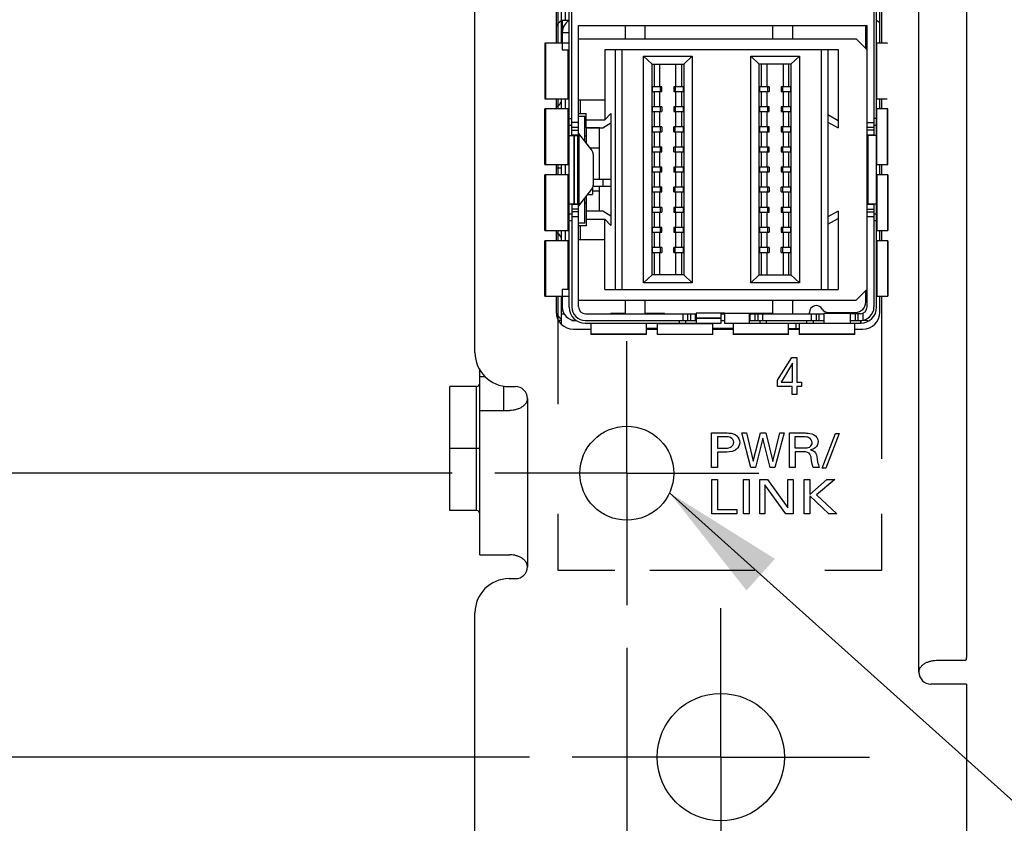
# Model space of a CAD drawing. Header units: inches. Extents: x 0 to 22, y 0 to 17.
# Tile 5 of 20: x 7.4 to 8.8, y 6.9 to 8.1. Entities that reach past the tile are written whole.
import ezdxf

# ---------------------------------------------------------------- set-up
doc = ezdxf.new("R2010")
doc.units = ezdxf.units.IN
doc.header["$LTSCALE"] = 1.21
doc.header["$MEASUREMENT"] = 0
doc.linetypes.add('CENTER', pattern=[0.6, 0.375, -0.075, 0.075, -0.075])
doc.layers.get('0').update_dxf_attribs({"linetype": 'CONTINUOUS'})
for name, color, linetype in [('DEFAULT_1', 7, 'CENTER'), ('DETAIL', 7, 'CONTINUOUS'), ('DIMENSIONS', 7, 'CONTINUOUS')]:
    doc.layers.add(name, color=color, linetype=linetype)
doc.styles.get("Standard").update_dxf_attribs({"font": 'txt', "width": 0.8})
doc.dimstyles.new('DIMSTYLE_1', dxfattribs={"dimtxt": 0.125, "dimasz": 0.18, "dimexe": 0.125, "dimexo": 0.0625, "dimgap": 0.03125, "dimtad": 0, "dimtih": 1, "dimtoh": 1, "dimzin": 4, "dimdsep": 46, "dimtxsty": 'STANDARD', "dimblk": '_FILLED', "dimblk1": '_FILLED', "dimblk2": '_FILLED', "dimcen": 0.09, "dimadec": 0, "dimazin": 0, "dimtp": 0.001, "dimtm": 0.001, "dimtfac": 1, "dimtofl": 0, "dimtmove": 0, "dimatfit": 3, "dimldrblk": '_FILLED', "dimfxl": 1, "dimtolj": 1, "dimtzin": 4, "dimarcsym": 0})
doc.dimstyles.new('DIMSTYLE_2', dxfattribs={"dimtxt": 0.125, "dimasz": 0.18, "dimexe": 0.125, "dimexo": 0.0625, "dimgap": 0.03125, "dimtad": 0, "dimtih": 1, "dimtoh": 1, "dimzin": 4, "dimdsep": 46, "dimtxsty": 'STANDARD', "dimblk": '_FILLED', "dimblk1": '_FILLED', "dimblk2": '_FILLED', "dimcen": 0.09, "dimadec": 0, "dimazin": 0, "dimtfac": 1, "dimtofl": 0, "dimtmove": 0, "dimatfit": 3, "dimldrblk": '_FILLED', "dimfxl": 1, "dimtolj": 1, "dimtzin": 4, "dimarcsym": 0})
doc.dimstyles.get("Standard").update_dxf_attribs({"dimtxt": 0.125, "dimasz": 0.18, "dimexe": 0.125, "dimexo": 0.0625, "dimgap": 0.09, "dimtad": 0, "dimtih": 1, "dimtoh": 1, "dimdec": 3, "dimzin": 4, "dimdsep": 46, "dimtxsty": 'STANDARD', "dimblk": '_FILLED', "dimblk1": '_FILLED', "dimblk2": '_FILLED', "dimcen": 0.09, "dimadec": 0, "dimazin": 0, "dimtol": 1, "dimtp": 0.01, "dimtm": 0.01, "dimtfac": 1, "dimtdec": 3, "dimtofl": 0, "dimtmove": 0, "dimatfit": 3, "dimldrblk": '_FILLED', "dimfxl": 1, "dimtolj": 1, "dimtzin": 4, "dimarcsym": 0})

# ---------------------------------------------------------------- blocks, each defined once
blk = doc.blocks.new('*D0')
at = {"layer": 'DIMENSIONS', "color": 2, "linetype": 'CONTINUOUS'}
for p, q in [((8.2884, 7.1981), (8.2884, 6.015)), ((8.2884, 6.015), (8.2453, 5.9837)), ((8.2453, 5.9837), (8.2453, 5.8379))]:
    blk.add_line(p, q, dxfattribs=at)
at = {"layer": 'DIMENSIONS', "color": 2, "linetype": 'CONTINUOUS', "insert": (8.1828, 5.7754), "char_height": 0.125, "width": 0.925, "attachment_point": 3, "rotation": 90, "line_spacing_factor": 0.9}
blk.add_mtext('.14{\\Ftxt.shx;\\W1.000000;\\H0.125000; }[3.5]', dxfattribs=at)
blk = doc.blocks.new('_FILLED')
at = {"color": 0, "linetype": 'BYBLOCK'}
blk.add_solid([(0, 0), (-1, 0.1736), (-1, -0.1736)], dxfattribs=at)
blk = doc.blocks.new('*D4')
at = {"layer": 'DIMENSIONS', "color": 2, "linetype": 'CONTINUOUS'}
blk.add_line((8.032, 7.4545), (7.2383, 7.4545), dxfattribs=at)
at = {"layer": 'DIMENSIONS', "color": 2, "linetype": 'CONTINUOUS', "insert": (7.1758, 7.517), "char_height": 0.125, "width": 1.025, "attachment_point": 3, "line_spacing_factor": 0.9}
blk.add_mtext('.42{\\Ftxt.shx;\\W1.000000;\\H0.125000; }[10.6]', dxfattribs=at)
blk = doc.blocks.new('*D5')
at = {"layer": 'DIMENSIONS', "color": 2, "linetype": 'CONTINUOUS'}
blk.add_line((8.1454, 7.0377), (7.2383, 7.0377), dxfattribs=at)
at = {"layer": 'DIMENSIONS', "color": 2, "linetype": 'CONTINUOUS', "insert": (7.1758, 7.1002), "char_height": 0.125, "width": 0.725, "attachment_point": 3, "line_spacing_factor": 0.9}
blk.add_mtext('.00{\\Ftxt.shx;\\W1.000000;\\H0.125000; }[0]', dxfattribs=at)
blk = doc.blocks.new('*D6')
at = {"layer": 'DIMENSIONS', "color": 2, "linetype": 'CONTINUOUS'}
blk.add_line((8.2348, 8.5498), (7.2383, 8.5498), dxfattribs=at)
at = {"layer": 'DIMENSIONS', "color": 2, "linetype": 'CONTINUOUS', "insert": (7.1758, 8.6123), "char_height": 0.125, "width": 1.125, "attachment_point": 3, "line_spacing_factor": 0.9}
blk.add_mtext('1.51{\\Ftxt.shx;\\W1.000000;\\H0.125000; }[38.4]', dxfattribs=at)
blk = doc.blocks.new('*D7')
at = {"layer": 'DIMENSIONS', "color": 2, "linetype": 'CONTINUOUS'}
blk.add_line((7.8749, 11.2857), (7.2383, 11.2857), dxfattribs=at)
at = {"layer": 'DIMENSIONS', "color": 2, "linetype": 'CONTINUOUS', "insert": (7.1758, 11.3482), "char_height": 0.125, "width": 1.225, "attachment_point": 3, "line_spacing_factor": 0.9}
blk.add_mtext('4.25{\\Ftxt.shx;\\W1.000000;\\H0.125000; }[107.9]', dxfattribs=at)

msp = doc.modelspace()

# ---------------------------------------------------------------- linework, layer by layer
at = {"color": 3, "linetype": 'CONTINUOUS'}
for p, q in [((8.7174, 7.1623), (8.7174, 11.0437)), ((8.7874, 10.9696), (8.7874, 7.184)), ((8.0654, 7.6317), (8.0654, 9.4717)), ((8.1848, 8.1473), (8.1848, 8.086)), ((8.66, 8.086), (8.66, 8.1473)), ((8.1848, 8.0043), (8.1848, 7.9893)), ((8.66, 7.9893), (8.66, 8.0043)), ((8.1848, 7.9076), (8.1848, 7.8926)), ((8.66, 7.8926), (8.66, 7.9076)), ((8.1848, 7.8109), (8.1848, 7.7959)), ((8.66, 7.7959), (8.66, 7.8109)), ((8.1848, 7.7143), (8.1848, 7.6909)), ((8.66, 7.6909), (8.66, 7.7143)), ((8.2098, 7.6659), (8.2354, 7.6659)), ((8.3171, 7.6659), (8.3328, 7.6659)), ((8.4145, 7.6659), (8.4443, 7.6659)), ((8.526, 7.6659), (8.5417, 7.6659)), ((8.6234, 7.6659), (8.635, 7.6659)), ((8.0724, 7.3347), (8.0724, 7.6074)), ((8.0674, 7.5817), (8.0284, 7.5817)), ((8.0284, 7.3997), (8.0284, 7.5817)), ((8.0674, 7.3997), (8.0674, 7.5817)), ((8.1154, 7.5817), (8.1249, 7.5817)), ((8.1424, 7.5642), (8.1424, 7.3172)), ((8.0724, 7.5467), (8.1164, 7.5467)), ((8.0724, 7.4907), (8.0284, 7.4907)), ((8.0674, 7.3997), (8.0284, 7.3997)), ((8.0724, 7.3347), (8.1164, 7.3347)), ((8.1154, 7.2997), (8.1249, 7.2997)), ((8.0654, 6.9218), (8.0654, 7.2497)), ((8.7433, 7.1798), (8.7844, 7.1798)), ((8.7874, 7.1448), (8.7349, 7.1448)), ((8.7874, 7.1448), (8.7874, 6.9218))]:
    msp.add_line(p, q, dxfattribs=at)
at = {"color": 7, "linetype": 'CONTINUOUS'}
for p, q in [((8.2036, 7.6983), (8.2036, 9.4012)), ((8.6552, 7.6983), (8.6552, 9.4012)), ((8.2075, 7.9501), (8.2075, 8.2832)), ((8.6513, 8.2832), (8.6513, 7.9501)), ((8.1925, 8.0863), (8.1925, 8.1473)), ((8.1983, 8.119), (8.1983, 8.1473)), ((8.2035, 8.119), (8.1935, 8.119)), ((8.1935, 8.119), (8.1935, 8.1017)), ((8.1935, 8.1017), (8.2035, 8.1017)), ((8.1935, 8.1017), (8.1935, 8.0763)), ((8.2175, 8.1117), (8.6413, 8.1117)), ((8.2175, 7.6986), (8.2175, 8.1117)), ((8.286, 8.1117), (8.286, 8.0923)), ((8.3155, 8.0923), (8.3155, 8.1117)), ((8.5025, 8.1117), (8.5025, 8.0923)), ((8.532, 8.0923), (8.532, 8.1117)), ((8.6393, 8.078), (8.6393, 8.1109)), ((8.6413, 7.6986), (8.6413, 8.1116)), ((8.1935, 8.086), (8.1681, 8.086)), ((8.1681, 8.086), (8.1681, 8.0043)), ((8.1696, 8.0043), (8.1696, 8.086)), ((8.1935, 8.0863), (8.2036, 8.0863)), ((8.2175, 8.0923), (8.625, 8.0923)), ((8.625, 8.0923), (8.6413, 8.076)), ((8.6709, 8.086), (8.6557, 8.086)), ((8.6557, 8.0043), (8.6557, 8.086)), ((8.6709, 8.086), (8.6714, 8.0858)), ((8.1935, 8.0763), (8.2036, 8.0763)), ((8.2024, 8.0043), (8.2024, 8.0763)), ((8.2561, 8.0766), (8.5987, 8.0766)), ((8.2561, 8.0766), (8.2561, 7.9734)), ((8.2711, 8.0766), (8.2711, 7.7242)), ((8.2811, 8.0766), (8.2811, 7.7242)), ((8.5737, 8.0766), (8.5737, 7.7242)), ((8.5837, 8.0766), (8.5837, 7.7242)), ((8.5987, 8.0766), (8.5987, 7.9614)), ((8.3129, 8.0667), (8.3844, 8.0667)), ((8.3254, 8.0549), (8.3129, 8.0667)), ((8.3129, 7.734), (8.3129, 8.0667)), ((8.3254, 8.0549), (8.3719, 8.0549)), ((8.3254, 7.7459), (8.3254, 8.0549)), ((8.3288, 8.022), (8.3288, 8.0549)), ((8.3368, 8.022), (8.3368, 8.0549)), ((8.3605, 8.022), (8.3605, 8.0549)), ((8.3685, 8.0549), (8.3685, 8.022)), ((8.3844, 8.0667), (8.3719, 8.0549)), ((8.3719, 8.0549), (8.3719, 7.7459)), ((8.3844, 8.0667), (8.3844, 7.734)), ((8.4704, 8.0667), (8.5418, 8.0667)), ((8.4829, 8.0549), (8.4704, 8.0667)), ((8.4704, 7.734), (8.4704, 8.0667)), ((8.5293, 8.0549), (8.4829, 8.0549)), ((8.4829, 7.7459), (8.4829, 8.0549)), ((8.4863, 8.022), (8.4863, 8.0549)), ((8.4943, 8.022), (8.4943, 8.0549)), ((8.5179, 8.0549), (8.5179, 8.022)), ((8.526, 8.0549), (8.526, 8.022)), ((8.5418, 8.0667), (8.5293, 8.0549)), ((8.5293, 8.0549), (8.5293, 7.7459)), ((8.5418, 8.0667), (8.5418, 7.734)), ((8.3398, 8.022), (8.326, 8.022)), ((8.326, 8.015), (8.326, 8.022)), ((8.326, 8.015), (8.3398, 8.015)), ((8.3288, 7.9925), (8.3288, 8.015)), ((8.3368, 7.9925), (8.3368, 8.015)), ((8.338, 8.015), (8.338, 8.022)), ((8.3398, 8.015), (8.3398, 8.022)), ((8.3713, 8.022), (8.3575, 8.022)), ((8.3575, 8.022), (8.3575, 8.015)), ((8.3575, 8.015), (8.3713, 8.015)), ((8.3593, 8.022), (8.3593, 8.015)), ((8.3605, 7.9925), (8.3605, 8.015)), ((8.3685, 8.015), (8.3685, 7.9925)), ((8.3713, 8.022), (8.3713, 8.015)), ((8.4973, 8.022), (8.4835, 8.022)), ((8.4835, 8.015), (8.4835, 8.022)), ((8.4835, 8.015), (8.4973, 8.015)), ((8.4863, 7.9925), (8.4863, 8.015)), ((8.4943, 7.9925), (8.4943, 8.015)), ((8.4955, 8.015), (8.4955, 8.022)), ((8.4973, 8.022), (8.4973, 8.015)), ((8.5287, 8.022), (8.515, 8.022)), ((8.515, 8.022), (8.515, 8.015)), ((8.515, 8.015), (8.5287, 8.015)), ((8.5168, 8.022), (8.5168, 8.015)), ((8.5179, 8.015), (8.5179, 7.9925)), ((8.526, 8.015), (8.526, 7.9925)), ((8.5287, 8.022), (8.5287, 8.015)), ((8.1681, 8.0043), (8.2036, 8.0043)), ((8.1918, 7.9992), (8.1925, 7.9989)), ((8.1925, 7.9893), (8.1925, 8.0043)), ((8.1983, 7.9893), (8.1983, 8.0043)), ((8.2175, 8.0025), (8.2561, 8.0025)), ((8.2197, 8.0025), (8.2197, 7.9828)), ((8.6557, 8.0043), (8.6709, 8.0043)), ((8.2024, 7.9893), (8.1681, 7.9893)), ((8.1681, 7.9076), (8.1681, 7.9893)), ((8.1696, 7.9076), (8.1696, 7.9893)), ((8.2024, 7.9076), (8.2024, 7.9893)), ((8.2175, 7.9828), (8.2286, 7.9828)), ((8.2286, 7.9617), (8.2286, 7.9828)), ((8.2561, 7.9734), (8.2651, 7.9825)), ((8.2651, 7.9825), (8.2651, 7.8857)), ((8.3398, 7.9925), (8.326, 7.9925)), ((8.326, 7.9855), (8.326, 7.9925)), ((8.326, 7.9855), (8.3398, 7.9855)), ((8.3288, 7.9629), (8.3288, 7.9855)), ((8.3368, 7.9629), (8.3368, 7.9855)), ((8.338, 7.9855), (8.338, 7.9925)), ((8.3398, 7.9925), (8.3398, 7.9855)), ((8.3713, 7.9925), (8.3575, 7.9925)), ((8.3575, 7.9925), (8.3575, 7.9855)), ((8.3575, 7.9855), (8.3713, 7.9855)), ((8.3593, 7.9925), (8.3593, 7.9855)), ((8.3605, 7.9629), (8.3605, 7.9855)), ((8.3685, 7.9855), (8.3685, 7.9629)), ((8.3713, 7.9925), (8.3713, 7.9855)), ((8.4973, 7.9925), (8.4835, 7.9925)), ((8.4835, 7.9855), (8.4835, 7.9925)), ((8.4835, 7.9855), (8.4973, 7.9855)), ((8.4863, 7.9629), (8.4863, 7.9855)), ((8.4943, 7.9629), (8.4943, 7.9855)), ((8.4955, 7.9855), (8.4955, 7.9925)), ((8.4973, 7.9855), (8.4973, 7.9925)), ((8.5287, 7.9925), (8.515, 7.9925)), ((8.515, 7.9925), (8.515, 7.9855)), ((8.515, 7.9855), (8.5287, 7.9855)), ((8.5168, 7.9925), (8.5168, 7.9855)), ((8.5179, 7.9855), (8.5179, 7.9629)), ((8.526, 7.9855), (8.526, 7.9629)), ((8.5287, 7.9925), (8.5287, 7.9855)), ((8.6719, 7.9893), (8.6557, 7.9893)), ((8.6557, 7.9076), (8.6557, 7.9893)), ((8.6714, 7.9076), (8.6714, 7.9893)), ((8.6719, 7.9076), (8.6719, 7.9893)), ((8.2036, 7.9753), (8.2075, 7.9753)), ((8.2175, 7.9693), (8.2075, 7.9693)), ((8.2175, 7.9789), (8.2266, 7.9789)), ((8.2266, 7.9418), (8.2266, 7.9789)), ((8.2286, 7.9734), (8.2561, 7.9734)), ((8.2531, 7.9617), (8.2651, 7.9687)), ((8.5987, 7.972), (8.5837, 7.9807)), ((8.5837, 7.9701), (8.5987, 7.9614)), ((8.6413, 7.9693), (8.6513, 7.9693)), ((8.6552, 7.9753), (8.6513, 7.9753)), ((8.2036, 7.9657), (8.2075, 7.9657)), ((8.2175, 7.9622), (8.2075, 7.9622)), ((8.2075, 7.9581), (8.2175, 7.9581)), ((8.2175, 7.9533), (8.2367, 7.929)), ((8.2286, 7.9617), (8.2531, 7.9617)), ((8.2483, 7.9614), (8.2286, 7.9614)), ((8.2286, 7.9614), (8.2286, 7.9393)), ((8.2483, 7.8857), (8.2483, 7.9614)), ((8.3398, 7.9629), (8.326, 7.9629)), ((8.326, 7.9559), (8.326, 7.9629)), ((8.326, 7.9559), (8.3398, 7.9559)), ((8.3288, 7.9334), (8.3288, 7.9559)), ((8.3368, 7.9334), (8.3368, 7.9559)), ((8.338, 7.9559), (8.338, 7.9629)), ((8.3398, 7.9629), (8.3398, 7.9559)), ((8.3713, 7.9629), (8.3575, 7.9629)), ((8.3575, 7.9559), (8.3575, 7.9629)), ((8.3575, 7.9559), (8.3713, 7.9559)), ((8.3593, 7.9559), (8.3593, 7.9629)), ((8.3605, 7.9334), (8.3605, 7.9559)), ((8.3685, 7.9559), (8.3685, 7.9334)), ((8.3713, 7.9629), (8.3713, 7.9559)), ((8.4973, 7.9629), (8.4835, 7.9629)), ((8.4835, 7.9559), (8.4835, 7.9629)), ((8.4835, 7.9559), (8.4973, 7.9559)), ((8.4863, 7.9334), (8.4863, 7.9559)), ((8.4943, 7.9334), (8.4943, 7.9559)), ((8.4955, 7.9559), (8.4955, 7.9629)), ((8.4973, 7.9559), (8.4973, 7.9629)), ((8.5287, 7.9629), (8.515, 7.9629)), ((8.515, 7.9629), (8.515, 7.9559)), ((8.515, 7.9559), (8.5287, 7.9559)), ((8.5168, 7.9629), (8.5168, 7.9559)), ((8.5179, 7.9559), (8.5179, 7.9334)), ((8.526, 7.9559), (8.526, 7.9334)), ((8.5287, 7.9629), (8.5287, 7.9559)), ((8.6513, 7.9622), (8.6413, 7.9622)), ((8.6513, 7.9581), (8.6413, 7.9581)), ((8.6513, 7.9657), (8.6552, 7.9657)), ((8.2036, 7.9501), (8.2162, 7.9501)), ((8.2175, 7.951), (8.2075, 7.951)), ((8.2109, 7.8501), (8.2109, 7.9501)), ((8.2113, 7.8501), (8.2113, 7.9501)), ((8.2162, 7.8501), (8.2162, 7.9501)), ((8.2183, 7.9501), (8.2175, 7.9501)), ((8.2183, 7.8501), (8.2183, 7.9501)), ((8.2266, 7.9496), (8.2286, 7.9496)), ((8.6406, 7.9501), (8.6406, 7.8501)), ((8.6413, 7.9501), (8.6407, 7.9501)), ((8.6513, 7.951), (8.6413, 7.951)), ((8.6552, 7.9501), (8.6429, 7.9501)), ((8.6429, 7.8501), (8.6429, 7.9501)), ((8.2483, 7.9319), (8.2344, 7.9319)), ((8.3398, 7.9334), (8.326, 7.9334)), ((8.326, 7.9264), (8.326, 7.9334)), ((8.326, 7.9264), (8.3398, 7.9264)), ((8.3288, 7.9039), (8.3288, 7.9264)), ((8.3368, 7.9039), (8.3368, 7.9264)), ((8.338, 7.9264), (8.338, 7.9334)), ((8.3398, 7.9264), (8.3398, 7.9334)), ((8.3713, 7.9334), (8.3575, 7.9334)), ((8.3575, 7.9264), (8.3575, 7.9334)), ((8.3575, 7.9264), (8.3713, 7.9264)), ((8.3593, 7.9334), (8.3593, 7.9264)), ((8.3605, 7.9039), (8.3605, 7.9264)), ((8.3685, 7.9264), (8.3685, 7.9039)), ((8.3713, 7.9334), (8.3713, 7.9264)), ((8.4973, 7.9334), (8.4835, 7.9334)), ((8.4835, 7.9264), (8.4835, 7.9334)), ((8.4835, 7.9264), (8.4973, 7.9264)), ((8.4863, 7.9039), (8.4863, 7.9264)), ((8.4943, 7.9039), (8.4943, 7.9264)), ((8.4955, 7.9264), (8.4955, 7.9334)), ((8.4973, 7.9264), (8.4973, 7.9334)), ((8.5287, 7.9334), (8.515, 7.9334)), ((8.515, 7.9334), (8.515, 7.9264)), ((8.515, 7.9264), (8.5287, 7.9264)), ((8.5168, 7.9334), (8.5168, 7.9264)), ((8.5179, 7.9264), (8.5179, 7.9039)), ((8.526, 7.9264), (8.526, 7.9039)), ((8.5287, 7.9334), (8.5287, 7.9264)), ((8.2389, 7.9228), (8.2389, 7.8775)), ((8.1681, 7.9076), (8.2036, 7.9076)), ((8.1848, 7.9031), (8.1925, 7.9031)), ((8.1925, 7.8926), (8.1925, 7.9076)), ((8.1983, 7.8926), (8.1983, 7.9076)), ((8.3398, 7.9039), (8.326, 7.9039)), ((8.326, 7.8969), (8.326, 7.9039)), ((8.326, 7.8969), (8.3398, 7.8969)), ((8.3288, 7.8744), (8.3288, 7.8969)), ((8.3368, 7.8744), (8.3368, 7.8969)), ((8.338, 7.8969), (8.338, 7.9039)), ((8.3398, 7.8969), (8.3398, 7.9039)), ((8.3713, 7.9039), (8.3575, 7.9039)), ((8.3575, 7.9039), (8.3575, 7.8969)), ((8.3575, 7.8969), (8.3713, 7.8969)), ((8.3593, 7.9039), (8.3593, 7.8969)), ((8.3605, 7.8744), (8.3605, 7.8969)), ((8.3685, 7.8969), (8.3685, 7.8744)), ((8.3713, 7.9039), (8.3713, 7.8969)), ((8.4973, 7.9039), (8.4835, 7.9039)), ((8.4835, 7.8969), (8.4835, 7.9039)), ((8.4835, 7.8969), (8.4973, 7.8969)), ((8.4863, 7.8744), (8.4863, 7.8969)), ((8.4943, 7.8744), (8.4943, 7.8969)), ((8.4955, 7.8969), (8.4955, 7.9039)), ((8.4973, 7.9039), (8.4973, 7.8969)), ((8.5287, 7.9039), (8.515, 7.9039)), ((8.515, 7.9039), (8.515, 7.8969)), ((8.515, 7.8969), (8.5287, 7.8969)), ((8.5168, 7.9039), (8.5168, 7.8969)), ((8.5179, 7.8969), (8.5179, 7.8744)), ((8.526, 7.8969), (8.526, 7.8744)), ((8.5287, 7.9039), (8.5287, 7.8969)), ((8.6557, 7.9076), (8.6719, 7.9076)), ((8.2033, 7.8926), (8.1681, 7.8926)), ((8.1681, 7.8109), (8.1681, 7.8926)), ((8.1696, 7.8109), (8.1696, 7.8926)), ((8.2024, 7.8109), (8.2024, 7.8926)), ((8.2655, 7.8857), (8.2389, 7.8857)), ((8.2537, 7.8757), (8.2537, 7.8857)), ((8.2655, 7.8757), (8.2655, 7.8857)), ((8.6719, 7.8926), (8.6557, 7.8926)), ((8.6557, 7.8926), (8.6557, 7.8109)), ((8.6714, 7.8926), (8.6714, 7.8109)), ((8.6719, 7.8926), (8.6719, 7.8109)), ((8.2367, 7.8713), (8.2175, 7.847)), ((8.2378, 7.873), (8.2378, 7.8636)), ((8.2378, 7.8689), (8.2483, 7.8689)), ((8.2389, 7.8757), (8.2655, 7.8757)), ((8.2483, 7.8394), (8.2483, 7.8757)), ((8.2651, 7.8757), (8.2651, 7.8183)), ((8.3398, 7.8744), (8.326, 7.8744)), ((8.326, 7.8674), (8.326, 7.8744)), ((8.326, 7.8674), (8.3398, 7.8674)), ((8.3288, 7.8448), (8.3288, 7.8674)), ((8.3368, 7.8448), (8.3368, 7.8674)), ((8.338, 7.8674), (8.338, 7.8744)), ((8.3398, 7.8674), (8.3398, 7.8744)), ((8.3713, 7.8744), (8.3575, 7.8744)), ((8.3575, 7.8674), (8.3575, 7.8744)), ((8.3575, 7.8674), (8.3713, 7.8674)), ((8.3593, 7.8674), (8.3593, 7.8744)), ((8.3605, 7.8448), (8.3605, 7.8674)), ((8.3685, 7.8674), (8.3685, 7.8448)), ((8.3713, 7.8744), (8.3713, 7.8674)), ((8.4973, 7.8744), (8.4835, 7.8744)), ((8.4835, 7.8674), (8.4835, 7.8744)), ((8.4835, 7.8674), (8.4973, 7.8674)), ((8.4863, 7.8448), (8.4863, 7.8674)), ((8.4943, 7.8448), (8.4943, 7.8674)), ((8.4955, 7.8674), (8.4955, 7.8744)), ((8.4973, 7.8744), (8.4973, 7.8674)), ((8.5287, 7.8744), (8.515, 7.8744)), ((8.515, 7.8674), (8.515, 7.8744)), ((8.515, 7.8674), (8.5287, 7.8674)), ((8.5168, 7.8744), (8.5168, 7.8674)), ((8.5179, 7.8674), (8.5179, 7.8448)), ((8.526, 7.8674), (8.526, 7.8448)), ((8.5287, 7.8744), (8.5287, 7.8674)), ((8.2266, 7.8214), (8.2266, 7.8585)), ((8.2286, 7.861), (8.2286, 7.8394)), ((8.2306, 7.8636), (8.2378, 7.8636)), ((8.2036, 7.8501), (8.2162, 7.8501)), ((8.2075, 7.8501), (8.2075, 7.6986)), ((8.2075, 7.8493), (8.2175, 7.8493)), ((8.2175, 7.8422), (8.2075, 7.8422)), ((8.2175, 7.8381), (8.2075, 7.8381)), ((8.2175, 7.8501), (8.2182, 7.8501)), ((8.2286, 7.8512), (8.2266, 7.8512)), ((8.2483, 7.8394), (8.2286, 7.8394)), ((8.2531, 7.8391), (8.2286, 7.8391)), ((8.2286, 7.8391), (8.2286, 7.8175)), ((8.2651, 7.8321), (8.2531, 7.8391)), ((8.3398, 7.8448), (8.326, 7.8448)), ((8.326, 7.8378), (8.326, 7.8448)), ((8.326, 7.8378), (8.3398, 7.8378)), ((8.3288, 7.8153), (8.3288, 7.8378)), ((8.3368, 7.8153), (8.3368, 7.8378)), ((8.338, 7.8378), (8.338, 7.8448)), ((8.3398, 7.8448), (8.3398, 7.8378)), ((8.3713, 7.8448), (8.3575, 7.8448)), ((8.3575, 7.8448), (8.3575, 7.8378)), ((8.3575, 7.8378), (8.3713, 7.8378)), ((8.3593, 7.8448), (8.3593, 7.8378)), ((8.3605, 7.8153), (8.3605, 7.8378)), ((8.3685, 7.8378), (8.3685, 7.8153)), ((8.3713, 7.8448), (8.3713, 7.8378)), ((8.4973, 7.8448), (8.4835, 7.8448)), ((8.4835, 7.8378), (8.4835, 7.8448)), ((8.4835, 7.8378), (8.4973, 7.8378)), ((8.4863, 7.8153), (8.4863, 7.8378)), ((8.4943, 7.8153), (8.4943, 7.8378)), ((8.4955, 7.8378), (8.4955, 7.8448)), ((8.4973, 7.8378), (8.4973, 7.8448)), ((8.5287, 7.8448), (8.515, 7.8448)), ((8.515, 7.8448), (8.515, 7.8378)), ((8.515, 7.8378), (8.5287, 7.8378)), ((8.5168, 7.8448), (8.5168, 7.8378)), ((8.5179, 7.8378), (8.5179, 7.8153)), ((8.526, 7.8378), (8.526, 7.8153)), ((8.5287, 7.8448), (8.5287, 7.8378)), ((8.5987, 7.8394), (8.5837, 7.8307)), ((8.5987, 7.8394), (8.5987, 7.7242)), ((8.6406, 7.8501), (8.6413, 7.8501)), ((8.6413, 7.8493), (8.6513, 7.8493)), ((8.6413, 7.8422), (8.6513, 7.8422)), ((8.6413, 7.8381), (8.6513, 7.8381)), ((8.6429, 7.8501), (8.6552, 7.8501)), ((8.6513, 7.8501), (8.6513, 7.6986)), ((8.2075, 7.8346), (8.2036, 7.8346)), ((8.2075, 7.825), (8.2036, 7.825)), ((8.2175, 7.831), (8.2075, 7.831)), ((8.2286, 7.8274), (8.2561, 7.8274)), ((8.2651, 7.8183), (8.2561, 7.8274)), ((8.2561, 7.7242), (8.2561, 7.8274)), ((8.5837, 7.8201), (8.5987, 7.8287)), ((8.6513, 7.831), (8.6413, 7.831)), ((8.6552, 7.8346), (8.6513, 7.8346)), ((8.6552, 7.825), (8.6513, 7.825)), ((8.1681, 7.8109), (8.2036, 7.8109)), ((8.1925, 7.7959), (8.1925, 7.8109)), ((8.1983, 7.7959), (8.1983, 7.8109)), ((8.2266, 7.8214), (8.2175, 7.8214)), ((8.2286, 7.8175), (8.2175, 7.8175)), ((8.2197, 7.8175), (8.2197, 7.7978)), ((8.3398, 7.8153), (8.326, 7.8153)), ((8.326, 7.8083), (8.326, 7.8153)), ((8.326, 7.8083), (8.3398, 7.8083)), ((8.3288, 7.7858), (8.3288, 7.8083)), ((8.3368, 7.7858), (8.3368, 7.8083)), ((8.338, 7.8083), (8.338, 7.8153)), ((8.3398, 7.8083), (8.3398, 7.8153)), ((8.3713, 7.8153), (8.3575, 7.8153)), ((8.3575, 7.8153), (8.3575, 7.8083)), ((8.3575, 7.8083), (8.3713, 7.8083)), ((8.3593, 7.8153), (8.3593, 7.8083)), ((8.3605, 7.7858), (8.3605, 7.8083)), ((8.3685, 7.8083), (8.3685, 7.7858)), ((8.3713, 7.8153), (8.3713, 7.8083)), ((8.4973, 7.8153), (8.4835, 7.8153)), ((8.4835, 7.8083), (8.4835, 7.8153)), ((8.4835, 7.8083), (8.4973, 7.8083)), ((8.4863, 7.7858), (8.4863, 7.8083)), ((8.4943, 7.7858), (8.4943, 7.8083)), ((8.4955, 7.8083), (8.4955, 7.8153)), ((8.4973, 7.8153), (8.4973, 7.8083)), ((8.5287, 7.8153), (8.515, 7.8153)), ((8.515, 7.8153), (8.515, 7.8083)), ((8.515, 7.8083), (8.5287, 7.8083)), ((8.5168, 7.8153), (8.5168, 7.8083)), ((8.5179, 7.8083), (8.5179, 7.7858)), ((8.526, 7.8083), (8.526, 7.7858)), ((8.5287, 7.8153), (8.5287, 7.8083)), ((8.6557, 7.8109), (8.6719, 7.8109)), ((8.2024, 7.7959), (8.1681, 7.7959)), ((8.1681, 7.7143), (8.1681, 7.7959)), ((8.1696, 7.7143), (8.1696, 7.7959)), ((8.1925, 7.8014), (8.1918, 7.8011)), ((8.2024, 7.724), (8.2024, 7.7959)), ((8.2175, 7.7978), (8.2561, 7.7978)), ((8.6719, 7.7959), (8.6557, 7.7959)), ((8.6557, 7.7959), (8.6557, 7.7143)), ((8.6714, 7.7959), (8.6714, 7.7143)), ((8.6719, 7.7959), (8.6719, 7.7143)), ((8.3398, 7.7858), (8.326, 7.7858)), ((8.326, 7.7788), (8.326, 7.7858)), ((8.338, 7.7788), (8.338, 7.7858)), ((8.3398, 7.7858), (8.3398, 7.7788)), ((8.3713, 7.7858), (8.3575, 7.7858)), ((8.3575, 7.7788), (8.3575, 7.7858)), ((8.3593, 7.7788), (8.3593, 7.7858)), ((8.3713, 7.7858), (8.3713, 7.7788)), ((8.4973, 7.7858), (8.4835, 7.7858)), ((8.4835, 7.7788), (8.4835, 7.7858)), ((8.4955, 7.7788), (8.4955, 7.7858)), ((8.4973, 7.7858), (8.4973, 7.7788)), ((8.5287, 7.7858), (8.515, 7.7858)), ((8.515, 7.7788), (8.515, 7.7858)), ((8.5168, 7.7858), (8.5168, 7.7788)), ((8.5287, 7.7858), (8.5287, 7.7788)), ((8.326, 7.7788), (8.3398, 7.7788)), ((8.3288, 7.7459), (8.3288, 7.7788)), ((8.3368, 7.7459), (8.3368, 7.7788)), ((8.3575, 7.7788), (8.3713, 7.7788)), ((8.3605, 7.7459), (8.3605, 7.7788)), ((8.3685, 7.7788), (8.3685, 7.7459)), ((8.4835, 7.7788), (8.4973, 7.7788)), ((8.4863, 7.7459), (8.4863, 7.7788)), ((8.4943, 7.7459), (8.4943, 7.7788)), ((8.515, 7.7788), (8.5287, 7.7788)), ((8.5179, 7.7788), (8.5179, 7.7459)), ((8.526, 7.7788), (8.526, 7.7459)), ((8.3254, 7.7459), (8.3129, 7.734)), ((8.3719, 7.7459), (8.3254, 7.7459)), ((8.3719, 7.7459), (8.3844, 7.734)), ((8.4829, 7.7459), (8.4704, 7.734)), ((8.4829, 7.7459), (8.5293, 7.7459)), ((8.5293, 7.7459), (8.5418, 7.734)), ((8.2036, 7.724), (8.1935, 7.724)), ((8.1935, 7.724), (8.1935, 7.6986)), ((8.2561, 7.7242), (8.5987, 7.7242)), ((8.3844, 7.734), (8.3129, 7.734)), ((8.5418, 7.734), (8.4704, 7.734)), ((8.6413, 7.7247), (8.625, 7.7085)), ((8.6393, 7.7056), (8.6393, 7.7228)), ((8.1681, 7.7143), (8.1935, 7.7143)), ((8.1925, 7.673), (8.1925, 7.714)), ((8.2036, 7.714), (8.1935, 7.714)), ((8.2175, 7.7085), (8.625, 7.7085)), ((8.286, 7.7085), (8.286, 7.6886)), ((8.3155, 7.6886), (8.3155, 7.7085)), ((8.5025, 7.7085), (8.5025, 7.6886)), ((8.532, 7.6886), (8.532, 7.7085)), ((8.6554, 7.7143), (8.6719, 7.7143)), ((8.1925, 7.6786), (8.1885, 7.6786)), ((8.1925, 7.6886), (8.1965, 7.6886)), ((8.2075, 7.6786), (8.2075, 7.6796)), ((8.2075, 7.6786), (8.2137, 7.6786)), ((8.2275, 7.6886), (8.3901, 7.6886)), ((8.2275, 7.6786), (8.3902, 7.6786)), ((8.2648, 7.6895), (8.286, 7.6895)), ((8.2648, 7.6895), (8.2648, 7.6886)), ((8.3155, 7.6895), (8.3435, 7.6895)), ((8.3435, 7.689), (8.3435, 7.6895)), ((8.3651, 7.6786), (8.3651, 7.6747)), ((8.371, 7.6786), (8.371, 7.6886)), ((8.3747, 7.6786), (8.3747, 7.6747)), ((8.378, 7.6786), (8.378, 7.6886)), ((8.3822, 7.6786), (8.3822, 7.6886)), ((8.3893, 7.6786), (8.3893, 7.6886)), ((8.4319, 7.6895), (8.3901, 7.6896)), ((8.3901, 7.6896), (8.3901, 7.6786)), ((8.3901, 7.6826), (8.4269, 7.6826)), ((8.4269, 7.6816), (8.3901, 7.6816)), ((8.3903, 7.6786), (8.3903, 7.6747)), ((8.4269, 7.6747), (8.4269, 7.6896)), ((8.4269, 7.6886), (8.4319, 7.6887)), ((8.4269, 7.6786), (8.4319, 7.6786)), ((8.4685, 7.6892), (8.4319, 7.6892)), ((8.4319, 7.6892), (8.4319, 7.6747)), ((8.4685, 7.6895), (8.5025, 7.6895)), ((8.4685, 7.6747), (8.4685, 7.6892)), ((8.4685, 7.6887), (8.4695, 7.6886)), ((8.4685, 7.6786), (8.5776, 7.6786)), ((8.4695, 7.6886), (8.5776, 7.6886)), ((8.4695, 7.6786), (8.4695, 7.6886)), ((8.4766, 7.6886), (8.4766, 7.6786)), ((8.4808, 7.6886), (8.4808, 7.6786)), ((8.4841, 7.6747), (8.4841, 7.6786)), ((8.4878, 7.6886), (8.4878, 7.6786)), ((8.4937, 7.6747), (8.4937, 7.6786)), ((8.5524, 7.6786), (8.5524, 7.6747)), ((8.5567, 7.6886), (8.5567, 7.6906)), ((8.5593, 7.6886), (8.5593, 7.6786)), ((8.562, 7.6786), (8.562, 7.6747)), ((8.5664, 7.6886), (8.5664, 7.6786)), ((8.5705, 7.6886), (8.5705, 7.6786)), ((8.6169, 7.6892), (8.5776, 7.6892)), ((8.5776, 7.6892), (8.5776, 7.6747)), ((8.584, 7.6906), (8.6243, 7.6906)), ((8.6169, 7.6747), (8.6169, 7.6892)), ((8.6313, 7.6886), (8.6169, 7.6886)), ((8.6169, 7.6786), (8.6313, 7.6786)), ((8.6242, 7.6786), (8.6242, 7.6886)), ((8.6283, 7.6786), (8.6283, 7.6886)), ((8.6316, 7.6786), (8.6316, 7.6766)), ((8.6326, 7.6747), (8.6324, 7.6786)), ((8.6354, 7.679), (8.6354, 7.6895)), ((8.6419, 7.6786), (8.6354, 7.6786)), ((8.6426, 7.6774), (8.6419, 7.6786)), ((8.2272, 7.6747), (8.4269, 7.6747)), ((8.3171, 7.6742), (8.2354, 7.6742)), ((8.2354, 7.6742), (8.2354, 7.658)), ((8.3171, 7.658), (8.3171, 7.6742)), ((8.3328, 7.6668), (8.3171, 7.6668)), ((8.3328, 7.6742), (8.4145, 7.6742)), ((8.3328, 7.6742), (8.3328, 7.658)), ((8.4145, 7.658), (8.4145, 7.6742)), ((8.4443, 7.6668), (8.4145, 7.6668)), ((8.4319, 7.6747), (8.6316, 7.6747)), ((8.526, 7.6742), (8.4443, 7.6742)), ((8.4443, 7.6742), (8.4443, 7.658)), ((8.526, 7.6728), (8.527, 7.6747)), ((8.526, 7.658), (8.526, 7.6742)), ((8.526, 7.6668), (8.5417, 7.6668)), ((8.537, 7.6668), (8.537, 7.6747)), ((8.6234, 7.6742), (8.5417, 7.6742)), ((8.5417, 7.6742), (8.5417, 7.658)), ((8.6234, 7.658), (8.6234, 7.6742)), ((8.6316, 7.6766), (8.6316, 7.6747)), ((8.3171, 7.6585), (8.2354, 7.6585)), ((8.3171, 7.658), (8.2354, 7.658)), ((8.3328, 7.6585), (8.4145, 7.6585)), ((8.4145, 7.658), (8.3328, 7.658)), ((8.526, 7.6585), (8.4443, 7.6585)), ((8.526, 7.658), (8.4443, 7.658)), ((8.6234, 7.6585), (8.5417, 7.6585)), ((8.6234, 7.658), (8.5417, 7.658)), ((8.0724, 7.5967), (8.0805, 7.5967)), ((8.1074, 7.583), (8.1074, 7.5467))]:
    msp.add_line(p, q, dxfattribs=at)
at = {"color": 40, "linetype": 'CONTINUOUS'}
for p, q in [((8.1874, 8.086), (8.1874, 8.1473)), ((8.6624, 8.1473), (8.6624, 8.086)), ((8.1874, 7.9893), (8.1874, 8.0043)), ((8.6624, 8.0043), (8.6624, 7.9893)), ((8.1874, 7.8926), (8.1874, 7.9076)), ((8.6624, 7.9076), (8.6624, 7.8926)), ((8.1874, 7.7959), (8.1874, 7.8109)), ((8.6624, 7.8109), (8.6624, 7.7959)), ((8.1874, 7.5557), (8.1874, 7.7143)), ((8.6624, 7.7143), (8.6624, 7.4754)), ((8.5097, 7.5909), (8.5306, 7.6243)), ((8.5306, 7.6243), (8.5381, 7.6243)), ((8.5381, 7.6243), (8.5381, 7.588)), ((8.5316, 7.6162), (8.515, 7.588)), ((8.5316, 7.588), (8.5316, 7.6162)), ((8.5097, 7.5818), (8.5097, 7.5909)), ((8.5314, 7.5818), (8.5097, 7.5818)), ((8.515, 7.588), (8.5316, 7.588)), ((8.5314, 7.5702), (8.5314, 7.5818)), ((8.5381, 7.588), (8.5451, 7.588)), ((8.5451, 7.5818), (8.5381, 7.5818)), ((8.5381, 7.5818), (8.5381, 7.5702)), ((8.5451, 7.588), (8.5451, 7.5818)), ((8.5381, 7.5702), (8.5314, 7.5702)), ((8.4129, 7.5136), (8.4332, 7.5136)), ((8.4129, 7.4631), (8.4129, 7.5136)), ((8.4331, 7.5079), (8.4213, 7.5079)), ((8.4213, 7.5079), (8.4213, 7.4914)), ((8.4574, 7.5136), (8.4641, 7.5136)), ((8.4703, 7.4631), (8.4574, 7.5136)), ((8.4641, 7.5136), (8.4739, 7.472)), ((8.4739, 7.472), (8.4847, 7.5136)), ((8.4883, 7.5062), (8.4771, 7.4631)), ((8.4847, 7.5136), (8.4925, 7.5136)), ((8.4988, 7.4631), (8.4883, 7.5062)), ((8.4925, 7.5136), (8.5028, 7.4717)), ((8.5028, 7.4717), (8.5131, 7.5136)), ((8.5193, 7.5136), (8.5058, 7.4631)), ((8.5131, 7.5136), (8.5193, 7.5136)), ((8.5271, 7.5136), (8.5487, 7.5136)), ((8.5271, 7.4631), (8.5271, 7.5136)), ((8.5485, 7.5077), (8.5352, 7.5077)), ((8.5352, 7.5077), (8.5352, 7.4918)), ((8.5751, 7.462), (8.5948, 7.5129)), ((8.6002, 7.5129), (8.5807, 7.462)), ((8.5948, 7.5129), (8.6002, 7.5129)), ((8.4213, 7.4914), (8.4313, 7.4914)), ((8.5352, 7.4918), (8.5485, 7.4918)), ((8.4311, 7.4855), (8.4213, 7.4855)), ((8.4213, 7.4855), (8.4213, 7.4631)), ((8.546, 7.4859), (8.5354, 7.4859)), ((8.5354, 7.4859), (8.5354, 7.4631)), ((8.4213, 7.4631), (8.4129, 7.4631)), ((8.4771, 7.4631), (8.4703, 7.4631)), ((8.5058, 7.4631), (8.4988, 7.4631)), ((8.5354, 7.4631), (8.5271, 7.4631)), ((8.571, 7.4631), (8.562, 7.4631)), ((8.5807, 7.462), (8.5751, 7.462)), ((8.4133, 7.4453), (8.4217, 7.4453)), ((8.4133, 7.3948), (8.4133, 7.4453)), ((8.4217, 7.4453), (8.4217, 7.401)), ((8.4596, 7.4453), (8.468, 7.4453)), ((8.4596, 7.3948), (8.4596, 7.4453)), ((8.468, 7.4453), (8.468, 7.3948)), ((8.4836, 7.4453), (8.4952, 7.4453)), ((8.4836, 7.3948), (8.4836, 7.4453)), ((8.522, 7.3948), (8.4912, 7.4376)), ((8.4912, 7.4376), (8.4912, 7.3948)), ((8.4952, 7.4453), (8.525, 7.4035)), ((8.525, 7.4453), (8.5327, 7.4453)), ((8.525, 7.4035), (8.525, 7.4453)), ((8.5327, 7.4453), (8.5327, 7.3948)), ((8.5488, 7.4453), (8.5571, 7.4453)), ((8.5488, 7.3948), (8.5488, 7.4453)), ((8.5571, 7.4453), (8.5571, 7.4231)), ((8.5571, 7.4231), (8.5823, 7.4453)), ((8.5938, 7.4453), (8.5667, 7.4227)), ((8.5823, 7.4453), (8.5938, 7.4453)), ((8.585, 7.3948), (8.5571, 7.4215)), ((8.5571, 7.4215), (8.5571, 7.3948)), ((8.5667, 7.4227), (8.5968, 7.3948)), ((8.1874, 7.3118), (8.1874, 7.3951)), ((8.4498, 7.3948), (8.4133, 7.3948)), ((8.4217, 7.401), (8.4498, 7.401)), ((8.4498, 7.401), (8.4498, 7.3948)), ((8.468, 7.3948), (8.4596, 7.3948)), ((8.4912, 7.3948), (8.4836, 7.3948)), ((8.5327, 7.3948), (8.522, 7.3948)), ((8.5571, 7.3948), (8.5488, 7.3948)), ((8.5968, 7.3948), (8.585, 7.3948)), ((8.6624, 7.3951), (8.6624, 7.3118)), ((8.2707, 7.3118), (8.1874, 7.3118)), ((8.4763, 7.3118), (8.3221, 7.3118)), ((8.6624, 7.3118), (8.579, 7.3118))]:
    msp.add_line(p, q, dxfattribs=at)
at = {"color": 3, "linetype": 'CONTINUOUS'}
for centre, radius in [((8.2884, 7.4545), 0.0689), ((8.4264, 7.0377), 0.0935)]:
    msp.add_circle(centre, radius, dxfattribs=at)
at = {"color": 7, "linetype": 'CONTINUOUS'}
for centre, radius, start, end in [((8.2025, 8.1017), 0.02, 120, 153.4856), ((8.2135, 8.1017), 0.02, 119.8705, 180), ((8.6453, 8.1016), 0.02, 42.1332, 60.2161), ((8.6354, 8.1017), 0.01, 53.8086, 77.9399), ((8.1825, 8.0028), 0.01, 284.0047, 338.5087), ((8.2289, 7.9228), 0.01, 0, 38.2851), ((8.2289, 7.8775), 0.01, 321.7156, 360), ((8.1825, 7.7975), 0.01, 21.4913, 75.9944), ((8.2135, 7.6986), 0.02, 180, 270), ((8.2272, 7.6983), 0.0236, 180, 270), ((8.2275, 7.6986), 0.02, 180, 270), ((8.2275, 7.6986), 0.01, 180, 270), ((8.5667, 7.6906), 0.01, 30, 180), ((8.584, 7.7006), 0.01, 210, 270), ((8.6243, 7.7056), 0.015, 270, 360), ((8.6313, 7.6986), 0.02, 270, 360), ((8.6313, 7.6986), 0.01, 270, 360), ((8.6316, 7.6983), 0.0236, 270, 360), ((8.2025, 7.6986), 0.02, 208.44, 240)]:
    msp.add_arc(centre, radius, start, end, dxfattribs=at)
at = {"color": 3, "linetype": 'CONTINUOUS'}
for centre, radius, start, end in [((8.2098, 7.6909), 0.025, 180, 270), ((8.635, 7.6909), 0.025, 270, 360), ((8.1154, 7.6317), 0.05, 180, 270), ((8.0674, 7.5867), 0.005, 270, 360), ((8.1249, 7.5642), 0.0175, 0, 90), ((8.0674, 7.3947), 0.005, 0, 90), ((8.1249, 7.3172), 0.0175, 270, 360), ((8.1154, 7.2497), 0.05, 90, 180), ((8.7349, 7.1623), 0.0175, 180, 270)]:
    msp.add_arc(centre, radius, start, end, dxfattribs=at)
for points, knots in [([(8.1424, 7.5642), (8.1424, 7.5631), (8.142, 7.5607), (8.1404, 7.5574), (8.1379, 7.5543), (8.1346, 7.5517), (8.1306, 7.5496), (8.1261, 7.548), (8.1213, 7.547), (8.1181, 7.5467), (8.1164, 7.5467)], [0, 0, 0, 0, 0.100671, 0.206036, 0.319597, 0.442768, 0.575167, 0.714478, 0.857391, 1, 1, 1, 1]), ([(8.1424, 7.3172), (8.1424, 7.3184), (8.142, 7.3208), (8.1404, 7.3241), (8.1379, 7.3271), (8.1346, 7.3298), (8.1306, 7.3319), (8.1261, 7.3335), (8.1213, 7.3345), (8.1181, 7.3347), (8.1164, 7.3347)], [0, 0, 0, 0, 0.100671, 0.206036, 0.319597, 0.442768, 0.575167, 0.714478, 0.857391, 1, 1, 1, 1]), ([(8.7174, 7.1623), (8.7174, 7.1635), (8.7177, 7.1659), (8.7193, 7.1692), (8.7218, 7.1722), (8.7251, 7.1749), (8.7291, 7.177), (8.7336, 7.1786), (8.7384, 7.1796), (8.7416, 7.1798), (8.7433, 7.1798)], [0, 0, 0, 0, 0.100671, 0.206036, 0.319597, 0.442768, 0.575167, 0.714478, 0.857391, 1, 1, 1, 1]), ([(8.7844, 7.1798), (8.7847, 7.1798), (8.7851, 7.1799), (8.7857, 7.1801), (8.7863, 7.1804), (8.7867, 7.1809), (8.787, 7.1815), (8.7872, 7.1822), (8.7873, 7.1831), (8.7874, 7.1837), (8.7874, 7.184)], [0, 0, 0, 0, 0.120405, 0.229245, 0.33269, 0.438225, 0.553205, 0.683148, 0.831446, 1, 1, 1, 1])]:
    msp.add_open_spline(points, degree=3, knots=knots, dxfattribs=at)
at = {"color": 40, "linetype": 'CONTINUOUS'}
for points, knots in [([(8.4453, 7.5), (8.4453, 7.5028), (8.4414, 7.5084), (8.4357, 7.5079), (8.4331, 7.5079)], [0, 0, 0, 0, 0.512706, 1, 1, 1, 1]), ([(8.4332, 7.5136), (8.4349, 7.5136), (8.4406, 7.5136), (8.4468, 7.5122), (8.4498, 7.5095)], [0, 0, 0, 0, 0.297595, 1, 1, 1, 1]), ([(8.5606, 7.4995), (8.5606, 7.5024), (8.5566, 7.5079), (8.5509, 7.5077), (8.5485, 7.5077)], [0, 0, 0, 0, 0.538788, 1, 1, 1, 1]), ([(8.5487, 7.5136), (8.5497, 7.5136), (8.5544, 7.5135), (8.5593, 7.513), (8.5627, 7.5112)], [0, 0, 0, 0, 0.201885, 1, 1, 1, 1]), ([(8.4313, 7.4914), (8.4344, 7.4914), (8.4408, 7.4909), (8.4453, 7.497), (8.4453, 7.5)], [0, 0, 0, 0, 0.507777, 1, 1, 1, 1]), ([(8.5485, 7.4918), (8.5489, 7.4918), (8.5516, 7.4919), (8.5544, 7.4919), (8.5565, 7.4929)], [0, 0, 0, 0, 0.163002, 1, 1, 1, 1]), ([(8.5565, 7.4929), (8.5569, 7.4931), (8.5591, 7.4945), (8.5606, 7.4973), (8.5606, 7.4995)], [0, 0, 0, 0, 0.166143, 1, 1, 1, 1]), ([(8.4494, 7.4899), (8.4486, 7.4892), (8.4433, 7.4856), (8.4364, 7.4855), (8.4311, 7.4855)], [0, 0, 0, 0, 0.169007, 1, 1, 1, 1]), ([(8.5592, 7.4764), (8.5589, 7.4791), (8.5569, 7.4862), (8.5494, 7.4859), (8.546, 7.4859)], [0, 0, 0, 0, 0.442457, 1, 1, 1, 1]), ([(8.558, 7.4887), (8.5603, 7.4882), (8.5654, 7.4866), (8.5669, 7.4814), (8.5672, 7.479)], [0, 0, 0, 0, 0.494118, 1, 1, 1, 1])]:
    msp.add_open_spline(points, degree=3, knots=knots, dxfattribs=at)
for points in [[(8.4498, 7.5095), (8.4525, 7.5072), (8.4542, 7.5033), (8.4542, 7.4997)], [(8.5627, 7.5112), (8.5663, 7.5093), (8.5694, 7.505), (8.5694, 7.5009)], [(8.4542, 7.4997), (8.4542, 7.4961), (8.4522, 7.4922), (8.4494, 7.4899)], [(8.5651, 7.492), (8.5631, 7.4903), (8.5605, 7.4893), (8.558, 7.4887)], [(8.5694, 7.5009), (8.5694, 7.4976), (8.5676, 7.4941), (8.5651, 7.492)], [(8.562, 7.4631), (8.5603, 7.4673), (8.5599, 7.4719), (8.5592, 7.4764)], [(8.5672, 7.479), (8.5679, 7.4736), (8.5689, 7.4681), (8.571, 7.4631)]]:
    msp.add_open_spline(points, degree=3, dxfattribs=at)
at = {"layer": 'DEFAULT_1', "color": 7, "linetype": 'CENTER'}
for p, q in [((8.2884, 7.4545), (8.2884, 7.6484)), ((8.2884, 7.4545), (8.0945, 7.4545)), ((8.2884, 7.4545), (8.4823, 7.4545)), ((8.2884, 7.4545), (8.2884, 7.2606)), ((8.4264, 7.0377), (8.4264, 7.2562)), ((8.4264, 7.0377), (8.2079, 7.0377)), ((8.4264, 7.0377), (8.6449, 7.0377)), ((8.4264, 7.0377), (8.4264, 6.8192))]:
    msp.add_line(p, q, dxfattribs=at)

# ---------------------------------------------------------------- dimensions: what is measured, and where the dimension line sits
at = {"layer": 'DIMENSIONS', "color": 2, "linetype": 'CONTINUOUS'}
for feature_location, offset, origin, dimstyle, picture, middle in [((7.8749, 11.2857), (-0.6365, 0), (7.9374, 7.0377), 'DIMSTYLE_1', '*D7', (6.5633, 11.2857)), ((8.2348, 8.5498), (-0.9965, 0), (8.2973, 7.0377), 'DIMSTYLE_1', '*D6', (6.6133, 8.5498)), ((8.032, 7.4545), (-0.7936, 0), (8.2079, 7.0377), 'DIMSTYLE_1', '*D4', (6.6633, 7.4545)), ((8.2884, 7.1981), (-0.043, -1.3601), (8.4264, 6.8192), 'DIMSTYLE_1', '*D0', (8.2453, 5.3129)), ((8.1453617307, 7.0377483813), (-0.9070235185, 0), (8.2078617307, 7.0377483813), 'DIMSTYLE_2', '*D5', (6.8133382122, 7.0377483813))]:
    dim = msp.add_ordinate_dim(feature_location=feature_location, offset=offset, dtype=0, origin=origin, dimstyle=dimstyle, dxfattribs=at)
    dim.commit()
    dim.dimension.update_dxf_attribs({"geometry": picture, "text_midpoint": middle})

# ---------------------------------------------------------------- leaders
at = {"layer": 'DETAIL', "color": 2, "linetype": 'CONTINUOUS'}
msp.add_leader([(8.351, 7.4258), (9.5374, 6.361), (9.7174, 6.361)], dimstyle='STANDARD', override={"dimtad": 0}, dxfattribs=at)

doc.saveas('drawing.dxf')
